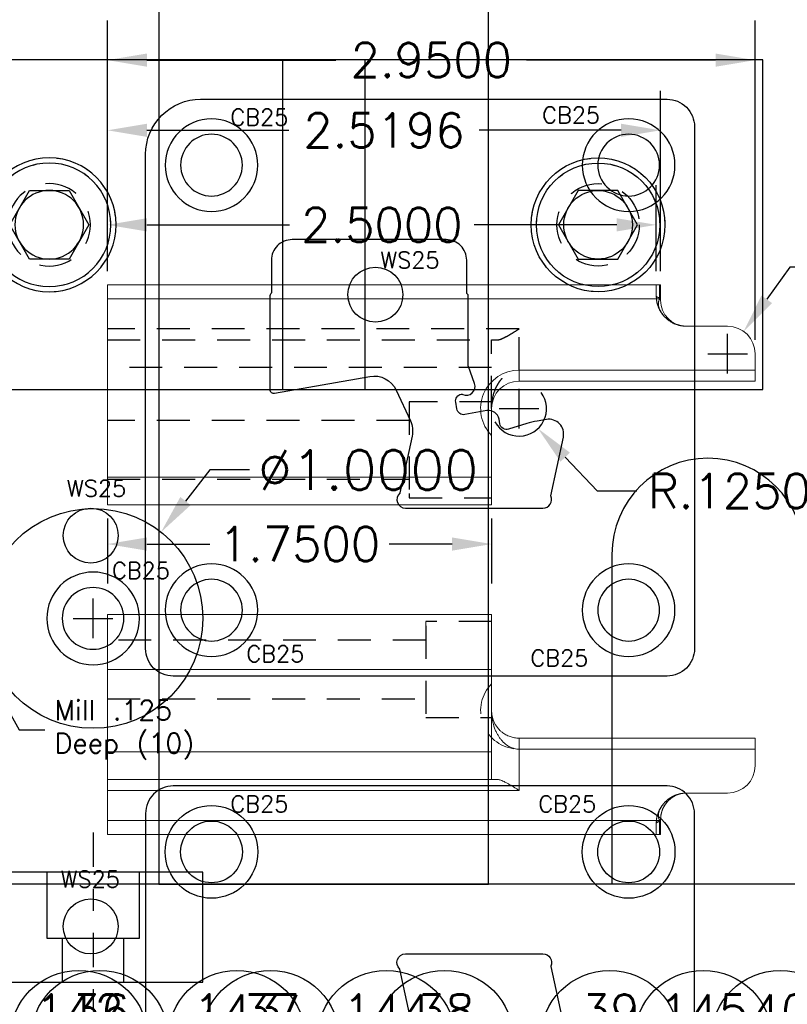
# Model space of a CAD drawing. Header units: inches. Extents: x -77 to 299, y -110 to 144.
# Tile 143 of 256: x 14.61 to 18.1, y -46.2 to -41.72. Entities that reach past the tile are written whole.
import ezdxf
from ezdxf.enums import TextEntityAlignment as Align

# ---------------------------------------------------------------- set-up
doc = ezdxf.new("R2010")
doc.units = ezdxf.units.IN
doc.header["$MEASUREMENT"] = 0
doc.linetypes.add('CENTER', pattern=[0.249, 0.156, -0.031, 0.031, -0.031])
doc.linetypes.add('HIDDEN', pattern=[0.225, 0.15, -0.075])
doc.layers.get('DEFPOINTS').update_dxf_attribs({"color": 8})
for name, color, linetype in [('DIN-M-S', 8, 'Continuous'), ('DSS-M-BA', 74, 'Continuous'), ('DSS-M-H', 4, 'HIDDEN'), ('DSS-M-S', 53, 'Continuous'), ('DST-M-BA', 74, 'Continuous'), ('DST-M-H', 4, 'HIDDEN'), ('DST-M-S', 53, 'Continuous'), ('MFB-M-S', 8, 'Continuous'), ('SVD-M-D', 42, 'Continuous'), ('SVD-M-D2', 42, 'Continuous'), ('SVD-M-S', 8, 'Continuous'), ('SVE-M-D', 42, 'Continuous'), ('SVE-M-H', 4, 'HIDDEN'), ('SVE-M-S', 8, 'Continuous'), ('SVF-M-C', 74, 'CENTER'), ('SVF-M-d', 42, 'Continuous'), ('SVF-M-D2', 42, 'Continuous'), ('SVF-M-S', 8, 'Continuous')]:
    doc.layers.add(name, color=color, linetype=linetype)
doc.styles.add('DIEMAKER', font='SIMPLEX.shx')
doc.styles.get("Standard").update_dxf_attribs({"font": 'txt.shx'})
doc.dimstyles.get("Standard").update_dxf_attribs({"dimtxt": 0.18, "dimasz": 0.18, "dimexe": 0.18, "dimexo": 0.0625, "dimgap": 0.09, "dimtad": 0, "dimtih": 1, "dimtoh": 1, "dimdec": 4, "dimzin": 0, "dimdsep": 46, "dimtxsty": 'Standard', "dimcen": 0.09, "dimadec": 0, "dimazin": 0, "dimtfac": 1, "dimtdec": 4, "dimtofl": 0, "dimtmove": 0, "dimatfit": 3, "dimfxl": 0, "dimtolj": 1, "dimtzin": 0, "dimarcsym": 0})
doc.dimstyles.new('STANDARD$0', dxfattribs={"dimtxt": 0.156, "dimasz": 0.18, "dimexe": 0.18, "dimexo": 0.0625, "dimgap": 0.07, "dimtad": 0, "dimtih": 1, "dimtoh": 1, "dimdec": 4, "dimzin": 4, "dimdsep": 46, "dimtxsty": 'Standard', "dimcen": 0.09, "dimclrd": 2, "dimclre": 2, "dimclrt": 2, "dimadec": 4, "dimazin": 0, "dimtfac": 1, "dimtdec": 4, "dimtofl": 0, "dimtmove": 0, "dimatfit": 3, "dimfxl": 0, "dimtolj": 1, "dimtzin": 0, "dimarcsym": 0})

# ---------------------------------------------------------------- blocks, each defined once
blk = doc.blocks.new('dm103666')
at = {"layer": 'DSS-M-H'}
blk.add_circle((0, 0), 0.1875, dxfattribs=at)
at = {"layer": 'DSS-M-S'}
blk.add_circle((0, 0), 0.1562, dxfattribs=at)
blk = doc.blocks.new('dm103667')
at = {"layer": 'DSS-M-S'}
blk.add_lwpolyline([(-0.0901, 0.156), (-0.1801, 0), (-0.0901, -0.156), (0.0901, -0.156), (0.1801, 0), (0.0901, 0.156)], close=True, dxfattribs=at)
for radius in [0.3045, 0.281]:
    blk.add_circle((0, 0), radius, dxfattribs=at)
blk = doc.blocks.new('dm108272')
at = {"layer": 'DST-M-H'}
for radius in [0.3045, 0.281, 0.1875]:
    blk.add_circle((0, 0), radius, dxfattribs=at)
at = {"layer": 'DST-M-S'}
blk.add_circle((0, 0), 0.1562, dxfattribs=at)
blk = doc.blocks.new('dm108902')
at = {"layer": 'SVF-M-S'}
for radius in [0.211, 0.1405]:
    blk.add_circle((0, 0), radius, dxfattribs=at)
blk = doc.blocks.new('*D974')
at = {"layer": 'DEFPOINTS', "color": 0}
for p in [(15.2512, -44.047), (14.6323, -44.8325)]:
    blk.add_point(p, dxfattribs=at)
at = {"layer": 'SVF-M-d', "color": 0, "lineweight": -2}
for p, q in [((15.474, -43.7643), (15.3626, -43.9057)), ((15.654, -43.7643), (15.474, -43.7643)), ((14.9417, -44.5298), (14.9417, -44.3498)), ((14.8517, -44.4398), (15.0317, -44.4398))]:
    blk.add_line(p, q, dxfattribs=at)
at = {"layer": 'SVF-M-d', "color": 0}
blk.add_solid([(15.339, -43.8871), (15.3861, -43.9242), (15.2512, -44.047)], dxfattribs=at)
at = {"layer": 'SVF-M-d', "color": 0, "insert": (16.194, -43.7643), "char_height": 0.18, "attachment_point": 5}
blk.add_mtext('\\A1;∅1.0000', dxfattribs=at)
blk = doc.blocks.new('dmdl01')
at = {"style": 'DIEMAKER'}
blk.add_attdef('PTID', text='', height=1, dxfattribs=at).set_placement((0, 0), align=Align.MIDDLE)
at = {"style": 'DIEMAKER', "flags": 1}
for tag, p in [('ENTTYP', (0, -1.523)), ('PTDESC', (0, -3.045))]:
    blk.add_attdef(tag, text='', height=1, dxfattribs=at).set_placement(p, align=Align.MIDDLE)
blk = doc.blocks.new('DMDBSPLT')
blk.add_line((0.4831, 0), (-0.4831, 0))
blk.add_circle((0, 0), 0.5)
at = {"flags": 1}
for tag, p in [('H/T', (4.3481, 0.1)), ('XDIM', (0.8518, 0.1)), ('YDIM', (2.7624, 0.1)), ('MATL', (0.5618, -0.3997)), ('ZDIM', (2.1539, -0.4)), ('DE#1', (0, -0.9)), ('DE#2', (0, -1.3)), ('DE#3', (0, -1.7))]:
    blk.add_attdef(tag, p, '', height=0.25, dxfattribs=at)
for tag, p in [('DET#', (0.0048, 0.077)), ('SHT#', (0.0007, -0.3175))]:
    blk.add_attdef(tag, text='', height=0.25).set_placement(p, align=Align.CENTER)
blk.add_attdef('QTY#', text='', height=0.25, dxfattribs=at).set_placement((4.2967, -0.4), align=Align.RIGHT)
blk = doc.blocks.new('dm108773')
at = {"layer": 'SVD-M-S'}
for radius in [0.211, 0.1405]:
    blk.add_circle((0, 0), radius, dxfattribs=at)
blk = doc.blocks.new('dm108516')
at = {"layer": 'SVD-M-S'}
blk.add_circle((0, 0), 0.125, dxfattribs=at)
blk = doc.blocks.new('*D2642')
at = {"layer": 'DEFPOINTS', "color": 0}
for p in [(15.0069, -43.9223), (16.7569, -43.9223), (16.7569, -44.1013)]:
    blk.add_point(p, dxfattribs=at)
at = {"layer": 'SVE-M-D', "color": 2, "lineweight": -2}
for p, q in [((15.0069, -43.9848), (15.0069, -44.2813)), ((16.7569, -43.9848), (16.7569, -44.2813)), ((15.1869, -44.1013), (15.4739, -44.1013)), ((16.5769, -44.1013), (16.2899, -44.1013))]:
    blk.add_line(p, q, dxfattribs=at)
at = {"layer": 'SVE-M-D', "color": 2}
for points in [[(15.1869, -44.0713), (15.1869, -44.1313), (15.0069, -44.1013)], [(16.5769, -44.0713), (16.5769, -44.1313), (16.7569, -44.1013)]]:
    blk.add_solid(points, dxfattribs=at)
at = {"layer": 'SVE-M-D', "color": 2, "insert": (15.8819, -44.1013), "char_height": 0.156, "attachment_point": 5}
blk.add_mtext('\\A1;1.7500', dxfattribs=at)
blk = doc.blocks.new('*D2643')
at = {"layer": 'DEFPOINTS', "color": 0}
for p in [(15.0069, -42.2186), (15.0069, -42.9223), (17.5265, -42.9223)]:
    blk.add_point(p, dxfattribs=at)
at = {"layer": 'SVE-M-D', "color": 2, "lineweight": -2}
for p, q in [((15.0069, -42.8598), (15.0069, -42.0386)), ((17.5265, -42.8598), (17.5265, -42.0386)), ((15.1869, -42.2186), (15.8327, -42.2186)), ((17.3465, -42.2186), (16.7007, -42.2186))]:
    blk.add_line(p, q, dxfattribs=at)
at = {"layer": 'SVE-M-D', "color": 2}
for points in [[(15.1869, -42.1886), (15.1869, -42.2486), (15.0069, -42.2186)], [(17.3465, -42.1886), (17.3465, -42.2486), (17.5265, -42.2186)]]:
    blk.add_solid(points, dxfattribs=at)
at = {"layer": 'SVE-M-D', "color": 2, "insert": (16.2667, -42.2186), "char_height": 0.156, "attachment_point": 5}
blk.add_mtext('\\A1;2.5196', dxfattribs=at)
blk = doc.blocks.new('*D2644')
at = {"layer": 'DEFPOINTS', "color": 0}
for p in [(15.0069, -42.6488), (15.0069, -42.9223), (17.5068, -42.9223)]:
    blk.add_point(p, dxfattribs=at)
at = {"layer": 'SVE-M-D', "color": 2, "lineweight": -2}
for p, q in [((15.0069, -42.8598), (15.0069, -42.4688)), ((17.5068, -42.8598), (17.5068, -42.4688)), ((15.1869, -42.6488), (15.8359, -42.6488)), ((17.3268, -42.6488), (16.6779, -42.6488))]:
    blk.add_line(p, q, dxfattribs=at)
at = {"layer": 'SVE-M-D', "color": 2}
for points in [[(15.1869, -42.6188), (15.1869, -42.6788), (15.0069, -42.6488)], [(17.3268, -42.6188), (17.3268, -42.6788), (17.5068, -42.6488)]]:
    blk.add_solid(points, dxfattribs=at)
at = {"layer": 'SVE-M-D', "color": 2, "insert": (16.2569, -42.6488), "char_height": 0.156, "attachment_point": 5}
blk.add_mtext('\\A1;2.5000', dxfattribs=at)
blk = doc.blocks.new('*D2648')
at = {"layer": 'DEFPOINTS', "color": 0}
for p in [(17.9049, -43.1337), (17.8319, -43.2351)]:
    blk.add_point(p, dxfattribs=at)
at = {"layer": 'SVE-M-D', "color": 2, "lineweight": -2}
for p, q in [((18.1152, -42.8415), (18.0101, -42.9876)), ((18.2952, -42.8415), (18.1152, -42.8415)), ((17.8319, -43.3251), (17.8319, -43.1451)), ((17.7419, -43.2351), (17.9219, -43.2351))]:
    blk.add_line(p, q, dxfattribs=at)
at = {"layer": 'SVE-M-D', "color": 2}
blk.add_solid([(17.9857, -42.9701), (18.0344, -43.0051), (17.9049, -43.1337)], dxfattribs=at)
at = {"layer": 'SVE-M-D', "color": 2, "insert": (18.7162, -42.8415), "char_height": 0.156, "attachment_point": 5}
blk.add_mtext('\\A1;R.1250', dxfattribs=at)
blk = doc.blocks.new('*D2649')
at = {"layer": 'DEFPOINTS', "color": 0}
for p in [(17.9569, -41.8992), (15.0069, -42.9223), (17.9569, -43.2351)]:
    blk.add_point(p, dxfattribs=at)
at = {"layer": 'SVE-M-D', "color": 2, "lineweight": -2}
for p, q in [((15.0069, -42.8598), (15.0069, -41.7192)), ((17.9569, -43.1726), (17.9569, -41.7192)), ((15.1869, -41.8992), (16.0479, -41.8992)), ((17.7769, -41.8992), (16.9159, -41.8992))]:
    blk.add_line(p, q, dxfattribs=at)
at = {"layer": 'SVE-M-D', "color": 2}
for points in [[(15.1869, -41.8692), (15.1869, -41.9292), (15.0069, -41.8992)], [(17.7769, -41.8692), (17.7769, -41.9292), (17.9569, -41.8992)]]:
    blk.add_solid(points, dxfattribs=at)
at = {"layer": 'SVE-M-D', "color": 2, "insert": (16.4819, -41.8992), "char_height": 0.156, "attachment_point": 5}
blk.add_mtext('\\A1;2.9500', dxfattribs=at)
blk = doc.blocks.new('*D2650')
at = {"layer": 'DEFPOINTS', "color": 0}
for p in [(16.8819, -43.4851), (16.968, -43.5757)]:
    blk.add_point(p, dxfattribs=at)
at = {"layer": 'SVE-M-D', "color": 2, "lineweight": -2}
for p, q in [((16.8819, -43.5751), (16.8819, -43.3951)), ((16.7919, -43.4851), (16.9719, -43.4851)), ((17.2389, -43.8603), (17.0921, -43.7061)), ((17.4189, -43.8603), (17.2389, -43.8603))]:
    blk.add_line(p, q, dxfattribs=at)
blk.add_arc((16.8819, -43.4851), 0.125, 208.6479, 36.0901, dxfattribs=at)
at = {"layer": 'SVE-M-D', "color": 2}
blk.add_solid([(17.1139, -43.6854), (17.0704, -43.7268), (16.968, -43.5757)], dxfattribs=at)
at = {"layer": 'SVE-M-D', "color": 2, "insert": (17.8399, -43.8603), "char_height": 0.156, "attachment_point": 5}
blk.add_mtext('\\A1;R.1250', dxfattribs=at)

msp = doc.modelspace()

# ---------------------------------------------------------------- linework, layer by layer
at = {"layer": 'DIN-M-S', "color": 1}
msp.add_lwpolyline([(15.75045, -42.96455, 0.2192166), (15.74695, -42.97215), (15.74695, -43.39731, 0.4663077), (15.76808, -43.41504), (16.2026, -43.33842, -0.3394543), (16.32152, -43.40032), (16.38668, -43.54005, -0.1632503), (16.39455, -43.60965), (16.33919, -43.86818, -0.1596692), (16.33856, -43.86925, 0.689688), (16.36463, -43.93784), (16.99076, -43.93784, 0.5440869), (17.02657, -43.8825, -0.1596692), (17.02643, -43.88126), (17.08352, -43.61471, 0.5321968), (17.0063, -43.53463), (16.96433, -43.54203, 0.0305528), (16.91664, -43.55348), (16.83447, -43.5786, -0.4504672), (16.7944, -43.55405), (16.79065, -43.53277, 0.4142136), (16.73577, -43.49434), (16.63497, -43.51212, -0.4142136), (16.59863, -43.48667), (16.59316, -43.45569, -0.4142136), (16.61861, -43.41935, -0.1533346), (16.62574, -43.42028, 0.6673591), (16.67913, -43.37125), (16.65097, -43.29388, -0.0874887), (16.65025, -43.28978), (16.65025, -42.97215, 0.2192166), (16.64675, -42.96455, -0.2192166), (16.64325, -42.95695), (16.64325, -42.80995, 0.4142136), (16.54925, -42.71595), (15.84795, -42.71595, 0.4142136), (15.75395, -42.80995), (15.75395, -42.95695, -0.2192166)], format="xyb", close=True, dxfattribs=at)
msp.add_lwpolyline([(16.39455, -46.29465), (16.33919, -46.03612, 0.1596692), (16.33856, -46.03504, -0.689688), (16.36463, -45.96645), (16.99076, -45.96645, -0.5440869), (17.02657, -46.02179, 0.1596692), (17.02643, -46.02303), (17.08352, -46.28959, -0.5321968)], format="xyb", dxfattribs=at)
at = {"layer": 'DSS-M-BA'}
for points in [[(16.19405, -33.19104, 0, 0.0567, 0), (16.11621, -33.56092, 0, 0, 0.0946238), (15.6928, -46.04649, 0, 0, 0.0946702)], [(15.34942, -36.01052, 0, 0.0567, 0), (15.27939, -36.38195, 0, 0, 0.0849737), (14.92054, -46.04565, 0, 0, 0.0850279)], [(17.98585, -36.43422, 0, 0.0567, 0), (17.90168, -36.80269, 0, 0, 0.0939946), (18.02005, -46.04561, 0, 0, 0.0939611)], [(15.80211, -36.7716, 0, 0.0567, 0), (15.74762, -37.14561, 0, 0, 0.107545), (16.4491, -46.05548, 0, 0, 0.107545)], [(16.85565, -40.57287, 0, 0.0567, 0), (16.78101, -40.94331, 0, 0, 0.0974274), (17.22658, -46.04884, 0, 0, 0.0977923)]]:
    msp.add_lwpolyline(points, format="xyseb", dxfattribs=at)
at = {"layer": 'DSS-M-S'}
for p, q in [((15.8044, -41.89856), (15.8044, -43.39856)), ((16.1794, -41.89856), (16.1794, -43.39856))]:
    msp.add_line(p, q, dxfattribs=at)
for points in [[(4.2419, -17.89856), (25.2419, -17.89856), (25.2419, -45.64856), (4.2419, -45.64856)], [(17.9919, -41.89856), (13.9919, -41.89856), (13.9919, -43.39856), (17.9919, -43.39856)]]:
    msp.add_lwpolyline(points, close=True, dxfattribs=at)
at = {"layer": 'DST-M-BA'}
for points in [[(16.79274, -33.52026, 0, 0.0567, 0), (16.70034, -33.88677, 0, 0, 0.1011493), (16.22448, -46.04579, 0, 0, 0.1011493)], [(15.28004, -35.65298, 0, 0.0567, 0), (15.21643, -36.02558, 0, 0, 0.0638089), (14.84723, -46.04277, 0, 0, 0.0638089)], [(17.70213, -35.96909, 0, 0.0567, 0), (17.62176, -36.33841, 0, 0, 0.1050253), (17.65193, -46.04891, 0, 0, 0.1050253)], [(15.82518, -36.24092, 0, 0.0567, 0), (15.76935, -36.61476, 0, 0, 0.0608651), (15.56372, -46.04306, 0, 0, 0.0608651)]]:
    msp.add_lwpolyline(points, format="xyseb", dxfattribs=at)
at = {"layer": 'DST-M-H'}
msp.add_lwpolyline([(17.9919, -41.89856), (13.9919, -41.89856), (13.9919, -43.39856), (17.9919, -43.39856)], close=True, dxfattribs=at)
at = {"layer": 'DST-M-S'}
msp.add_lwpolyline([(11.3044, -17.89856), (11.3044, -19.39856, 1), (12.1794, -19.39856), (12.1794, -17.89856), (17.3044, -17.89856), (17.3044, -19.39856, 1), (18.1794, -19.39856), (18.1794, -17.89856), (25.2419, -17.89856), (25.2419, -45.64856), (18.1794, -45.64856), (18.1794, -44.14856, 1), (17.3044, -44.14856), (17.3044, -45.64856), (12.1794, -45.64856), (12.1794, -44.14856, 1), (11.3044, -44.14856), (11.3044, -45.64856), (4.2419, -45.64856), (4.2419, -17.89856)], format="xyb", close=True, dxfattribs=at)
at = {"layer": 'MFB-M-S'}
msp.add_lwpolyline([(15.2419, -45.64856), (16.7419, -45.64856), (16.7419, -17.89856), (15.2419, -17.89856)], close=True, dxfattribs=at)
at = {"layer": 'SVD-M-S'}
for points in [[(15.43098, -42.07715), (17.55598, -42.07715, -0.4142136), (17.68098, -42.20215), (17.68098, -44.57715, -0.4142136), (17.55598, -44.70215), (15.30598, -44.70215, -0.4142136), (15.18098, -44.57715), (15.18098, -42.32715, -0.4142136)], [(15.43098, -47.82715), (17.43098, -47.82715, 0.4142136), (17.68098, -47.57715), (17.68098, -45.32715, 0.4142136), (17.55598, -45.20215), (15.30598, -45.20215, 0.4142136), (15.18098, -45.32715), (15.18098, -47.57715, 0.4142136)]]:
    msp.add_lwpolyline(points, format="xyb", close=True, dxfattribs=at)
at = {"layer": 'SVE-M-H'}
for p, q in [((16.88186, -43.12234), (15.00688, -43.12234)), ((16.88186, -43.31014), (16.88186, -43.12234)), ((15.00688, -43.17234), (16.78186, -43.17234)), ((16.75686, -43.48514), (16.75686, -43.17234)), ((16.75686, -43.29734), (15.00688, -43.29734)), ((16.38186, -43.45359), (16.38186, -43.8706)), ((16.76089, -43.45359), (16.38186, -43.45359)), ((16.38186, -43.53934), (15.00688, -43.53934)), ((15.00688, -43.80534), (16.38186, -43.80534)), ((16.38186, -43.8706), (16.38186, -43.89109)), ((16.38186, -43.89109), (16.75686, -43.89109)), ((16.75688, -44.45359), (16.45688, -44.45359)), ((16.45688, -44.47409), (16.45688, -44.89109)), ((16.45688, -44.53934), (15.00688, -44.53934)), ((15.00688, -44.80534), (16.45688, -44.80534)), ((16.45688, -44.89109), (16.75688, -44.89109))]:
    msp.add_line(p, q, dxfattribs=at)
for points, knots in [([(16.78186, -43.17234), (16.7851, -43.17234), (16.78855, -43.17179), (16.79586, -43.16992), (16.79975, -43.16857), (16.81165, -43.16375), (16.82, -43.1595), (16.83731, -43.14991), (16.84604, -43.14469), (16.86377, -43.13379), (16.87287, -43.12803), (16.88186, -43.12234)], [0, 0, 0, 0, 0.125, 0.125, 0.25, 0.25, 0.5, 0.5, 0.75, 0.75, 1, 1, 1, 1]), ([(16.75686, -43.48514), (16.75689, -43.48211), (16.75694, -43.47605), (16.75747, -43.46699), (16.75827, -43.45846), (16.75962, -43.44812), (16.76323, -43.42786), (16.76953, -43.40686), (16.77901, -43.38536), (16.78595, -43.37243), (16.7949, -43.35905), (16.80352, -43.34849), (16.81268, -43.33926), (16.82162, -43.33173), (16.83098, -43.32524), (16.84069, -43.31984), (16.8507, -43.31555), (16.86094, -43.31246), (16.87136, -43.31049), (16.87838, -43.31026), (16.88186, -43.31014)], [0, 0, 0, 0, 0.0412003, 0.0822633, 0.123125, 0.1574925, 0.2235888, 0.4007122, 0.449501, 0.5336245, 0.5917358, 0.6559758, 0.7055492, 0.7528553, 0.7980072, 0.8411715, 0.8825838, 0.922564, 0.9615293, 1, 1, 1, 1])]:
    msp.add_open_spline(points, degree=3, knots=knots, dxfattribs=at)
at = {"layer": 'SVE-M-S', "color": 7, "linetype": 'Continuous', "lineweight": 15}
for p, q in [((17.52651, -42.92234), (15.00688, -42.92234)), ((15.00688, -42.98484), (15.00688, -42.92234)), ((17.52651, -42.98484), (15.00688, -42.98484)), ((15.00688, -42.98484), (15.00688, -43.79734)), ((17.52651, -42.99204), (17.52651, -42.98484)), ((17.83186, -43.11014), (17.64309, -43.11014)), ((17.95686, -43.31014), (17.95686, -43.23514)), ((16.88186, -43.31014), (17.95686, -43.31014)), ((16.88186, -43.31014), (16.88186, -43.36014)), ((17.95686, -43.31014), (17.95686, -43.36014)), ((16.88186, -43.36014), (17.95686, -43.36014)), ((16.75686, -43.52905), (16.75686, -43.48514)), ((16.75686, -43.48514), (16.75686, -43.48514)), ((16.75686, -43.52905), (16.75686, -43.81563)), ((16.75686, -43.79734), (16.75686, -43.60762)), ((15.00688, -43.79734), (16.75686, -43.79734)), ((15.00688, -43.79734), (15.00688, -43.92234)), ((16.75686, -43.91563), (16.75686, -43.79734)), ((16.75686, -43.81563), (16.75686, -43.92234)), ((15.00688, -43.92234), (16.75686, -43.92234)), ((16.75686, -43.92234), (16.75686, -43.92234)), ((16.75688, -44.42234), (15.00688, -44.42234)), ((15.00688, -44.42234), (15.00688, -44.67234)), ((16.75688, -44.67234), (16.75688, -44.42234)), ((15.00688, -44.67234), (16.75688, -44.67234)), ((15.00688, -44.67234), (15.00688, -45.04734)), ((16.75688, -44.67234), (16.75688, -45.04734)), ((16.88188, -45.03454), (16.88188, -44.98454)), ((16.88188, -44.98454), (17.95688, -44.98454)), ((17.95688, -44.98454), (17.95688, -45.03454)), ((16.75688, -45.04734), (15.00688, -45.04734)), ((15.00688, -45.04734), (15.00688, -45.17234)), ((16.75688, -45.17234), (16.75688, -45.04734)), ((16.88188, -45.22234), (16.88188, -45.03454)), ((17.95688, -45.03454), (16.88188, -45.03454)), ((17.95688, -45.03454), (17.95688, -45.10973)), ((15.00688, -45.17234), (16.75688, -45.17234)), ((15.00688, -45.17234), (15.00688, -45.22234)), ((16.75688, -45.17234), (16.78188, -45.17234)), ((15.00688, -45.22234), (16.88188, -45.22234)), ((15.00688, -45.22234), (15.00688, -45.35984)), ((17.63259, -45.23531), (17.63702, -45.23474)), ((17.63775, -45.23473), (17.83188, -45.23473)), ((17.52651, -45.35984), (15.00688, -45.35984)), ((15.00688, -45.35984), (15.00688, -45.42234)), ((17.52651, -45.35264), (17.52651, -45.35984)), ((17.52651, -45.42234), (17.52651, -45.35984)), ((15.00688, -45.42234), (17.52651, -45.42234))]:
    msp.add_line(p, q, dxfattribs=at)
at = {"layer": 'SVE-M-S', "color": 7, "linetype": 'HIDDEN', "lineweight": 0}
for p, q in [((17.50683, -42.92234), (17.50683, -42.97236)), ((17.52214, -42.98137), (17.52214, -42.92234)), ((17.52651, -42.92234), (17.52651, -42.92234)), ((17.52651, -42.92234), (17.52651, -42.99204)), ((15.00688, -42.98484), (17.5074, -42.98484)), ((17.52651, -42.99204), (17.52651, -42.99204)), ((17.52214, -43.03548), (17.51425, -43.01554)), ((17.52067, -43.02922), (17.52214, -43.03548)), ((17.62604, -43.10812), (17.63321, -43.10968)), ((17.83186, -43.11014), (17.64296, -43.11014)), ((17.64296, -43.11014), (17.64296, -43.11014)), ((16.88186, -43.36014), (16.88186, -43.31014)), ((16.75686, -43.48514), (16.75686, -43.52918)), ((15.00688, -43.79734), (16.75686, -43.79734)), ((16.75686, -43.89109), (16.75686, -43.89109)), ((16.45688, -44.45359), (16.45688, -44.47409)), ((16.75688, -44.67234), (15.00688, -44.67234)), ((16.75688, -44.89109), (16.75698, -44.89109)), ((16.88188, -44.98454), (16.88188, -45.03454)), ((17.63386, -45.23495), (17.6372, -45.23473)), ((17.63775, -45.23473), (17.63775, -45.23473)), ((17.51425, -45.32914), (17.52214, -45.3092)), ((17.52067, -45.31546), (17.52214, -45.3092)), ((15.00688, -45.35984), (17.5074, -45.35984)), ((17.50683, -45.37233), (17.50683, -45.37233)), ((17.50683, -45.37233), (17.50683, -45.42234)), ((17.52214, -45.42234), (17.52214, -45.36331)), ((17.52651, -45.35264), (17.52651, -45.35264)), ((17.52651, -45.42234), (17.52651, -45.35264))]:
    msp.add_line(p, q, dxfattribs=at)
at = {"layer": 'SVE-M-S', "color": 7, "linetype": 'Continuous', "lineweight": 15, "flags": 128}
msp.add_lwpolyline([(17.52651, -42.98484), (17.52651, -42.97265), (17.52651, -42.96092), (17.52651, -42.95012), (17.52651, -42.94065), (17.52651, -42.93287), (17.52651, -42.9271), (17.52651, -42.92354), (17.52651, -42.92234)], dxfattribs=at)
at = {"layer": 'SVE-M-S', "color": 7, "linetype": 'HIDDEN', "lineweight": 0, "flags": 128}
for points in [[(17.50683, -42.97236), (17.50683, -42.97236)], [(17.83186, -43.11014), (17.83186, -43.11014)], [(15.00688, -43.17234), (15.00688, -43.17234)], [(16.75686, -43.17234), (16.75686, -43.17234)], [(16.88186, -43.36014), (16.88186, -43.36014)], [(16.88186, -43.36014), (16.88186, -43.36014)], [(17.95686, -43.36014), (17.95686, -43.36014)]]:
    msp.add_lwpolyline(points, dxfattribs=at)
at = {"layer": 'SVE-M-S', "color": 7, "linetype": 'HIDDEN', "lineweight": 0}
for centre, radius, start, end in [((17.64462, -42.97236), 0.1378, 180, 209.97319), ((17.64462, -42.97236), 0.1378, 185.19855, 213.65241), ((16.88188, -44.85954), 0.175, 135.58469, 262.08393), ((17.64462, -45.37233), 0.1378, 149.32325, 174.8015)]:
    msp.add_arc(centre, radius, start, end, dxfattribs=at)
at = {"layer": 'SVE-M-S', "color": 7, "linetype": 'Continuous', "lineweight": 15}
for centre, radius, start, end in [((17.64462, -42.99204), 0.11811, 180.00001, 269.25441), ((17.83186, -43.23514), 0.125, 0, 89.99999), ((17.83186, -43.23514), 0.125, 0.00143, 90), ((16.88186, -43.48514), 0.175, 90, 224.41531), ((16.88186, -43.48514), 0.125, 90, 180), ((17.83188, -45.10973), 0.125, 270, 0), ((17.64462, -45.35264), 0.11811, 93.33421, 180)]:
    msp.add_arc(centre, radius, start, end, dxfattribs=at)
msp.add_ellipse((16.75686, -43.67234), major_axis=(0, 0.21875), ratio=0.0000249, start_param=2.2842375, end_param=3.9981332, dxfattribs=at)
at = {"layer": 'SVE-M-S', "color": 7, "linetype": 'HIDDEN', "lineweight": 0}
for points, knots in [([(17.51425, -43.01554), (17.5135, -43.01372), (17.50788, -43.00014), (17.50732, -42.98525), (17.50683, -42.97236)], [0, 0, 0, 0, 0.1338688, 1, 1, 1, 1]), ([(17.50683, -42.97236), (17.50687, -42.97272), (17.50695, -42.97344), (17.50759, -42.97449), (17.50853, -42.97548), (17.50976, -42.97642), (17.51122, -42.97729), (17.51285, -42.97811), (17.51461, -42.97888), (17.51644, -42.97958), (17.51833, -42.98023), (17.52021, -42.98083), (17.52151, -42.9812), (17.52214, -42.98137)], [0, 0, 0, 0, 0.1182492, 0.2310306, 0.338344, 0.4401893, 0.5365665, 0.6274756, 0.7129165, 0.7928893, 0.867394, 0.9364308, 1, 1, 1, 1]), ([(17.52214, -42.98137), (17.51901, -42.9912), (17.51351, -43.00844), (17.51852, -43.02297), (17.52067, -43.02922)], [0, 0, 0, 0, 0.5699938, 1, 1, 1, 1]), ([(17.52651, -42.99204), (17.52648, -42.99204), (17.52643, -42.99203), (17.52607, -42.99199), (17.5256, -42.99173), (17.52468, -42.99084), (17.52315, -42.9876), (17.52249, -42.98357), (17.52214, -42.98137)], [0, 0, 0, 0, 0.1530862, 0.245194, 0.3693375, 0.4721587, 0.7125562, 1, 1, 1, 1]), ([(17.51952, -43.02953), (17.52591, -43.04088), (17.53837, -43.06302), (17.56674, -43.08703), (17.59223, -43.10151), (17.60821, -43.10442), (17.61276, -43.10525)], [0, 0, 0, 0, 0.30616411, 0.59711639, 0.88513893, 1, 1, 1, 1]), ([(17.5396, -43.06103), (17.53851, -43.0599), (17.53136, -43.05257), (17.52637, -43.04332), (17.52214, -43.03548)], [0, 0, 0, 0, 0.1528072, 1, 1, 1, 1]), ([(17.63236, -43.10955), (17.62911, -43.1092), (17.62129, -43.10836), (17.61014, -43.10623), (17.6028, -43.10343), (17.60071, -43.10264)], [0, 0, 0, 0, 0.3370813, 0.8116024, 1, 1, 1, 1]), ([(17.63543, -45.23507), (17.63209, -45.23528), (17.62307, -45.23587), (17.60084, -45.24083), (17.57097, -45.25412), (17.53959, -45.27991), (17.5262, -45.30343), (17.51952, -45.31515)], [0, 0, 0, 0, 0.0766306, 0.2070633, 0.4733208, 0.7374377, 1, 1, 1, 1]), ([(17.52214, -45.3092), (17.52486, -45.30435), (17.53023, -45.29477), (17.5402, -45.28198), (17.55012, -45.27175), (17.56022, -45.26319), (17.57122, -45.25539), (17.58532, -45.24761), (17.59782, -45.24227), (17.60522, -45.24042), (17.60686, -45.24001)], [0, 0, 0, 0, 0.1430975, 0.2829375, 0.4197086, 0.5153175, 0.6315835, 0.7771272, 0.9507318, 1, 1, 1, 1]), ([(17.52651, -45.35264), (17.52651, -45.33718), (17.52959, -45.32173), (17.5355, -45.30744), (17.54142, -45.29316), (17.55018, -45.28006), (17.56111, -45.26913), (17.57204, -45.25819), (17.58514, -45.24944), (17.59943, -45.24352), (17.61159, -45.23848), (17.62461, -45.23551), (17.63775, -45.23473)], [0.03705322, 0.03705322, 0.03705322, 0.03705322, 0.28705322, 0.28705322, 0.28705322, 0.53705322, 0.53705322, 0.53705322, 0.78705322, 0.78705322, 0.78705322, 1, 1, 1, 1]), ([(17.50683, -45.37233), (17.50732, -45.35943), (17.50788, -45.34454), (17.5135, -45.33096), (17.51425, -45.32914)], [0, 0, 0, 0, 0.8661474, 1, 1, 1, 1]), ([(17.52214, -45.36331), (17.51901, -45.35348), (17.51351, -45.33625), (17.51852, -45.32171), (17.52067, -45.31546)], [0, 0, 0, 0, 0.569974, 1, 1, 1, 1]), ([(17.5074, -45.35984), (17.50728, -45.36123), (17.50705, -45.36401), (17.50687, -45.36819), (17.50684, -45.37094), (17.50683, -45.37233)], [0, 0, 0, 0, 0.3318915, 0.6651231, 1, 1, 1, 1]), ([(17.52214, -45.36331), (17.52228, -45.36236), (17.52253, -45.36056), (17.52307, -45.35816), (17.52367, -45.35618), (17.52431, -45.35465), (17.52496, -45.35357), (17.5256, -45.35295), (17.52607, -45.3527), (17.52643, -45.35265), (17.52648, -45.35264), (17.52651, -45.35264)], [0, 0, 0, 0, 0.12413, 0.2357364, 0.3378326, 0.4343267, 0.5298168, 0.6321669, 0.755832, 0.8475211, 1, 1, 1, 1])]:
    msp.add_open_spline(points, degree=3, knots=knots, dxfattribs=at)
at = {"layer": 'SVE-M-S', "color": 7, "linetype": 'Continuous', "lineweight": 15}
for points, knots in [([(17.64149, -43.11012), (17.63926, -43.1101), (17.63666, -43.11008), (17.63289, -43.10961), (17.63236, -43.10955)], [0, 0, 0, 0, 0.8603202, 1, 1, 1, 1]), ([(16.75686, -43.48514), (16.75686, -43.49649), (16.75686, -43.50756), (16.75686, -43.52929), (16.75686, -43.53993), (16.75686, -43.57035), (16.75686, -43.58924), (16.75686, -43.60762)], [0, 0, 0, 0, 0.25, 0.25, 0.5, 0.5, 1, 1, 1, 1]), ([(16.75688, -44.85954), (16.75691, -44.8628), (16.75699, -44.86914), (16.75755, -44.87833), (16.75838, -44.88694), (16.75944, -44.89496), (16.76066, -44.9024), (16.76201, -44.90924), (16.76343, -44.9155), (16.76488, -44.92118), (16.76749, -44.93042), (16.77172, -44.94283), (16.7783, -44.95793), (16.78548, -44.97131), (16.79324, -44.98329), (16.80161, -44.99399), (16.81065, -45.00356), (16.82015, -45.01185), (16.83003, -45.01887), (16.84018, -45.02462), (16.85052, -45.02909), (16.86096, -45.03225), (16.87143, -45.03422), (16.87843, -45.03443), (16.88188, -45.03454)], [0, 0, 0, 0, 0.0442887, 0.0859891, 0.1251013, 0.1616257, 0.1955625, 0.2269123, 0.2556757, 0.2818535, 0.3054466, 0.3843537, 0.4567146, 0.5225905, 0.5820625, 0.6401265, 0.6946608, 0.7458607, 0.7939622, 0.8392494, 0.8820629, 0.922805, 0.9619422, 1, 1, 1, 1]), ([(16.75688, -44.85954), (16.7569, -44.86171), (16.75695, -44.86604), (16.75748, -44.87252), (16.75828, -44.87865), (16.75963, -44.88606), (16.76325, -44.9005), (16.76954, -44.9155), (16.77902, -44.93085), (16.78596, -44.94006), (16.79491, -44.9496), (16.80353, -44.95717), (16.8127, -44.96381), (16.82164, -44.96921), (16.83099, -44.97386), (16.84071, -44.97773), (16.85071, -44.98078), (16.86096, -44.98297), (16.87137, -44.98434), (16.87839, -44.98448), (16.88188, -44.98454)], [0, 0, 0, 0, 0.0412002, 0.0822633, 0.1231249, 0.1574925, 0.2235888, 0.4007121, 0.4495009, 0.5336243, 0.5916599, 0.6559894, 0.7055606, 0.7528647, 0.7980147, 0.8411774, 0.882588, 0.9225668, 0.9615307, 1, 1, 1, 1]), ([(16.88188, -45.22234), (16.87952, -45.22086), (16.87509, -45.21805), (16.86883, -45.21412), (16.86339, -45.2107), (16.85875, -45.2078), (16.85106, -45.20304), (16.8407, -45.19681), (16.82724, -45.18908), (16.81477, -45.18255), (16.80386, -45.17762), (16.79509, -45.17451), (16.78799, -45.1727), (16.78387, -45.17246), (16.78188, -45.17234)], [0, 0, 0, 0, 0.0652706, 0.1232137, 0.1738295, 0.2171187, 0.2530822, 0.3894583, 0.5086641, 0.6396959, 0.7569652, 0.8436318, 0.9243765, 1, 1, 1, 1])]:
    msp.add_open_spline(points, degree=3, knots=knots, dxfattribs=at)
msp.add_open_spline([(16.75686, -43.92234), (16.75686, -43.92234), (16.75686, -43.92007), (16.75686, -43.91563)], degree=3, dxfattribs=at)
at = {"layer": 'SVE-M-S', "color": 7, "linetype": 'HIDDEN', "lineweight": 0}
msp.add_open_spline([(17.50683, -45.37233), (17.50681, -45.36922), (17.51204, -45.3661), (17.52214, -45.36331)], degree=3, dxfattribs=at)
at = {"layer": 'SVF-M-C'}
msp.add_line((14.94171, -45.41462), (14.94171, -46.27462), dxfattribs=at)
at = {"layer": 'SVF-M-S'}
msp.add_line((14.80121, -45.89462), (15.08221, -45.89462), dxfattribs=at)
msp.add_lwpolyline([(14.44171, -46.09462), (15.44171, -46.09462), (15.44171, -45.59462), (14.44171, -45.59462)], close=True, dxfattribs=at)
msp.add_lwpolyline([(14.73071, -45.59462), (14.73071, -45.89462), (14.80121, -45.89462), (14.80121, -46.09462), (15.08221, -46.09462), (15.08221, -45.89462), (15.15271, -45.89462), (15.15271, -45.59462)], dxfattribs=at)
msp.add_circle((14.94171, -44.43978), 0.5, dxfattribs=at)

# ---------------------------------------------------------------- block references
at = {"xscale": -1}
for name, p, rotation in [('dm108773', (15.48098, -42.37715), 180), ('dm108773', (17.38098, -42.37715), 180), ('dm108902', (14.94171, -44.43978), 259.9999999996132), ('dm108773', (15.48098, -44.40215), 180), ('dm108773', (17.38098, -44.40215), 180)]:
    msp.add_blockref(name, p, dxfattribs=dict(at, rotation=rotation))
for name in ['dm103667', 'dm108272', 'dm103666']:
    msp.add_blockref(name, (14.7419, -42.64856), dxfattribs=at)
for name, p in [('dm103667', (17.2419, -42.64856)), ('dm108272', (17.2419, -42.64856)), ('dm103666', (17.2419, -42.64856)), ('dm108516', (16.22745, -42.96645)), ('dm108516', (14.93098, -44.06298)), ('dm108773', (15.48098, -45.50215)), ('dm108773', (17.38098, -45.50215)), ('dm108516', (14.93098, -45.84131))]:
    msp.add_blockref(name, p)
at = {"layer": 'DSS-M-BA', "xscale": 0.63, "yscale": 0.63, "zscale": 0.63}
for p, values in [((14.9723, -46.35636), {'DET#': '36', 'SHT#': '4'}), ((15.74936, -46.35636), {'DET#': '37', 'SHT#': '4'}), ((16.54228, -46.35636), {'DET#': '38', 'SHT#': '4'}), ((17.29451, -46.35636), {'DET#': '39', 'SHT#': '4'}), ((18.07151, -46.35636), {'DET#': '40', 'SHT#': '4'})]:
    msp.add_blockref('DMDBSPLT', p, dxfattribs=at).add_auto_attribs(values)
at = {"layer": 'DST-M-BA', "xscale": 0.63, "yscale": 0.63, "zscale": 0.63}
for p, values in [((14.87698, -46.35636), {'DET#': '142', 'SHT#': '5'}), ((15.59637, -46.35636), {'DET#': '143', 'SHT#': '5'}), ((16.27705, -46.35636), {'DET#': '144', 'SHT#': '5'}), ((17.7204, -46.35636), {'DET#': '145', 'SHT#': '5'})]:
    msp.add_blockref('DMDBSPLT', p, dxfattribs=at).add_auto_attribs(values)
at = {"layer": 'SVD-M-D2'}
ref = msp.add_blockref('dmdl01', (15.48098, -42.37715), dxfattribs=dict(at, xscale=0.075, yscale=0.075, zscale=0.075))
ref.add_attrib('PTID', 'CB25', dxfattribs={"layer": '0', "height": 0.075, "style": 'DIEMAKER'}).set_placement((15.69912, -42.15901), align=Align.MIDDLE)
ref = msp.add_blockref('dmdl01', (16.90081, -42.36745), dxfattribs=dict(at, xscale=0.075, yscale=0.075, zscale=0.075))
ref.add_attrib('PTID', 'CB25', dxfattribs={"layer": '0', "height": 0.075, "style": 'DIEMAKER'}).set_placement((17.11896, -42.14931), align=Align.MIDDLE)
ref = msp.add_blockref('dmdl01', (16.22745, -42.96645), dxfattribs=dict(at, xscale=0.075, yscale=0.075, zscale=0.075))
ref.add_attrib('PTID', 'WS25', dxfattribs={"layer": '0', "height": 0.075, "style": 'DIEMAKER'}).set_placement((16.38478, -42.80912), align=Align.MIDDLE)
ref = msp.add_blockref('dmdl01', (14.80002, -44.00482), dxfattribs=dict(at, xscale=0.075, yscale=0.075, zscale=0.075))
ref.add_attrib('PTID', 'WS25', dxfattribs={"layer": '0', "height": 0.075, "style": 'DIEMAKER'}).set_placement((14.95735, -43.84749), align=Align.MIDDLE)
ref = msp.add_blockref('dmdl01', (15.55373, -44.81898), dxfattribs=dict(at, xscale=0.075, yscale=0.075, zscale=0.075))
ref.add_attrib('PTID', 'CB25', dxfattribs={"layer": '0', "height": 0.075, "style": 'DIEMAKER'}).set_placement((15.77187, -44.60084), align=Align.MIDDLE)
ref = msp.add_blockref('dmdl01', (16.84746, -44.83837), dxfattribs=dict(at, xscale=0.075, yscale=0.075, zscale=0.075))
ref.add_attrib('PTID', 'CB25', dxfattribs={"layer": '0', "height": 0.075, "style": 'DIEMAKER'}).set_placement((17.0656, -44.62022), align=Align.MIDDLE)
ref = msp.add_blockref('dmdl01', (15.48098, -45.50215), dxfattribs=dict(at, xscale=0.075, yscale=0.075, zscale=0.075))
ref.add_attrib('PTID', 'CB25', dxfattribs={"layer": '0', "height": 0.075, "style": 'DIEMAKER'}).set_placement((15.69912, -45.28401), align=Align.MIDDLE)
ref = msp.add_blockref('dmdl01', (16.88336, -45.50215), dxfattribs=dict(at, xscale=0.075, yscale=0.075, zscale=0.075))
ref.add_attrib('PTID', 'CB25', dxfattribs={"layer": '0', "height": 0.075, "style": 'DIEMAKER'}).set_placement((17.10151, -45.28401), align=Align.MIDDLE)
ref = msp.add_blockref('dmdl01', (14.77155, -45.78338), dxfattribs=dict(at, xscale=0.075, yscale=0.075, zscale=0.075))
ref.add_attrib('PTID', 'WS25', dxfattribs={"layer": '0', "height": 0.075, "style": 'DIEMAKER'}).set_placement((14.92888, -45.62605), align=Align.MIDDLE)
at = {"layer": 'SVF-M-D2'}
ref = msp.add_blockref('dmdl01', (14.94171, -44.43978), dxfattribs=dict(at, xscale=0.075, yscale=0.075, zscale=0.075))
ref.add_attrib('PTID', 'CB25', dxfattribs={"layer": '0', "height": 0.075, "style": 'DIEMAKER'}).set_placement((15.15986, -44.22164), align=Align.MIDDLE)

# ---------------------------------------------------------------- texts
at = {"layer": 'SVD-M-D', "insert": (14.76645, -44.94739), "char_height": 0.09, "attachment_point": 4}
msp.add_mtext('Mill .125\\PDeep (10)', dxfattribs=at)

# ---------------------------------------------------------------- dimensions: what is measured, and where the dimension line sits
at = {"layer": 'SVE-M-D'}
for base, p1, p2, picture, middle in [((17.95686, -41.89922), (15.00688, -42.92234), (17.95686, -43.23514), '*D2649', (16.48187, -41.89922)), ((15.00688, -42.21862), (17.52651, -42.92234), (15.00688, -42.92234), '*D2643', (16.26669, -42.21862)), ((15.006875, -42.648849), (17.506829, -42.922342), (15.006875, -42.922342), '*D2644', (16.256852, -42.648849)), ((16.75686, -44.10127), (15.00688, -43.92234), (16.75686, -43.92234), '*D2642', (15.88187, -44.10127))]:
    dim = msp.add_linear_dim(base=base, p1=p1, p2=p2, dimstyle='STANDARD$0', override={"dimfxl": 0.18}, dxfattribs=at)
    dim.commit()
    dim.dimension.update_dxf_attribs({"geometry": picture, "text_midpoint": middle})
dim = msp.add_radius_dim(center=(17.83186, -43.23514), mpoint=(17.9049, -43.1337), dimstyle='Standard', override={"dimtxt": 0.156, "dimgap": 0.07, "dimzin": 4, "dimclrd": 2, "dimclre": 2, "dimclrt": 2, "dimadec": 4, "dimfxl": 0.18}, dxfattribs=at)
dim.commit()
dim.dimension.update_dxf_attribs({"geometry": '*D2648', "text_midpoint": (18.71624, -42.84154)})
dim = msp.add_radius_dim(center=(16.88186, -43.48514), mpoint=(16.96803, -43.57569), dimstyle='Standard', override={"dimtxt": 0.156, "dimgap": 0.07, "dimzin": 4, "dimclrd": 2, "dimclre": 2, "dimclrt": 2, "dimadec": 4, "dimfxl": 0.18}, dxfattribs=at)
dim.commit()
dim.dimension.update_dxf_attribs({"geometry": '*D2650', "text_midpoint": (17.83994, -43.86032), "dimtype": 164})
at = {"layer": 'SVF-M-d'}
dim = msp.add_diameter_dim_2p(p1=(14.63226, -44.83251), p2=(15.25117, -44.04705), dimstyle='Standard', dxfattribs=at)
dim.commit()
dim.dimension.update_dxf_attribs({"geometry": '*D974', "text_midpoint": (16.19397, -43.76428)})

# ---------------------------------------------------------------- leaders
at = {"layer": 'SVD-M-D', "annotation_type": 0, "has_hookline": 1, "hookline_direction": 0, "text_width": 0.675}
msp.add_leader([(14.43015, -44.63511), (14.60493, -44.94739), (14.72145, -44.94739)], dimstyle='Standard', override={"dimscale": 0.5, "dimfxl": 0.1}, dxfattribs=at)

doc.saveas('drawing.dxf')
